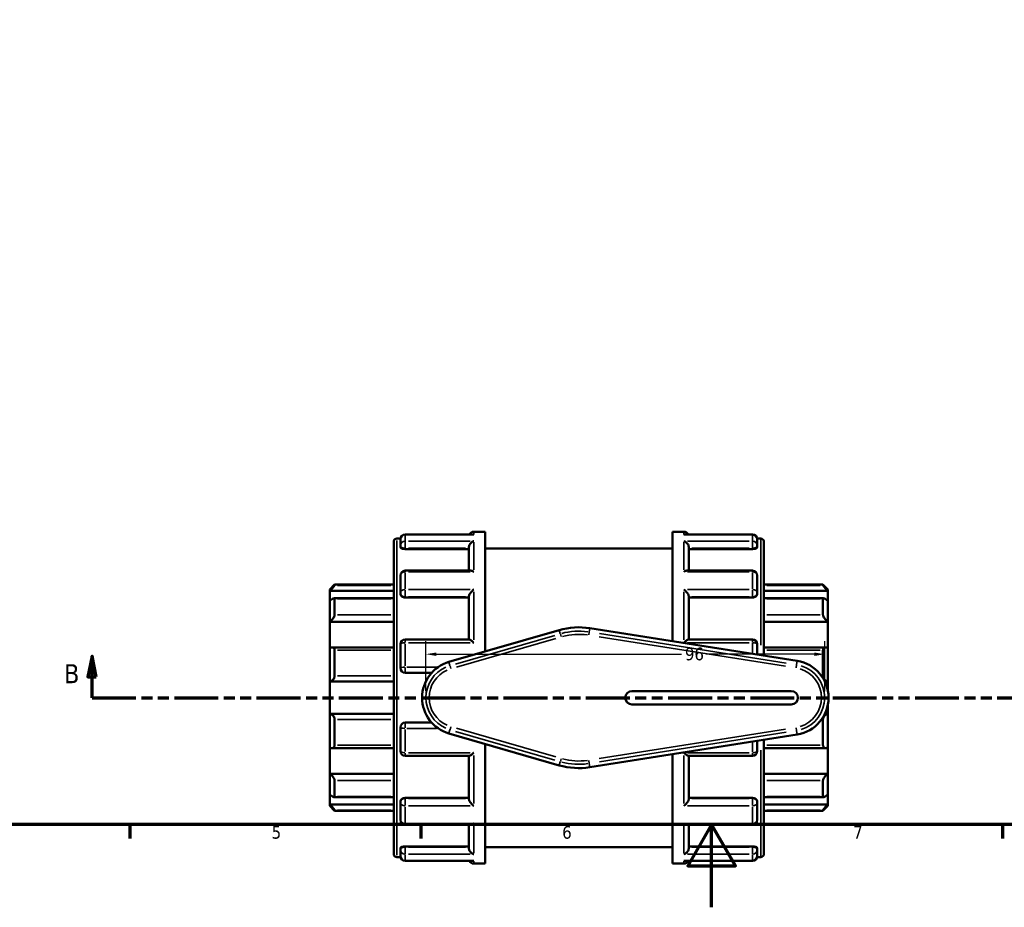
# Model space of a CAD drawing. Header units: millimetres. Extents: x 0 to 905, y -224 to 653.
# Tile 3 of 9: x 254 to 491, y 0 to 214. Entities that reach past the tile are written whole.
import ezdxf

# ---------------------------------------------------------------- set-up
doc = ezdxf.new("R2010")
doc.units = ezdxf.units.MM
doc.linetypes.add('DOUBLE_DASH_CHAIN', pattern=[1.2403, 0.6614, -0.0827, 0.1654, -0.0827, 0.1654, -0.0827])
for name, color, linetype, lineweight in [('Border (ANSI)', 7, 'Continuous', 70), ('Dimension (ANSI)', 7, 'Continuous', 25), ('Section Line (ANSI)', 7, 'DOUBLE_DASH_CHAIN', 70), ('Visible (ANSI)', 7, 'Continuous', 50), ('Visible Narrow (ANSI)', 7, 'Continuous', 35)]:
    doc.layers.add(name, color=color, linetype=linetype, lineweight=lineweight)
doc.styles.add('Label Text (ANSI)', font='tahoma.ttf')
doc.styles.add('Note Text (ANSI)', font='tahoma.ttf')
doc.dimstyles.new('Default - mm (ANSI)', dxfattribs={"dimtxt": 3.048, "dimasz": 2.5, "dimexe": 3.175, "dimexo": 1.6002, "dimgap": 0.8, "dimtad": 0, "dimtoh": 1, "dimrnd": 1e-08, "dimzin": 4, "dimdsep": 46, "dimtxsty": 'Note Text (ANSI)', "dimcen": 0.09, "dimdle": 10, "dimclrd": 256, "dimclre": 256, "dimclrt": 256, "dimadec": 1, "dimazin": 1, "dimtfac": 1, "dimtofl": 0, "dimtmove": 0, "dimatfit": 3, "dimfxl": 1, "dimtolj": 1, "dimtzin": 4, "dimlwd": -1, "dimlwe": -1, "dimarcsym": 0})

# ---------------------------------------------------------------- blocks, each defined once
blk = doc.blocks.new('Borders Default Border')
at = {"layer": 'Border (ANSI)'}
for p, q in [((280.33, 20), (280.33, 16.55)), ((350.42, 20), (350.42, 16.55)), ((490.58, 20), (490.58, 16.55))]:
    blk.add_line(p, q, dxfattribs=at)
at = {"layer": 'Border (ANSI)', "flags": 128}
for points in [[(20, 20), (20, 574), (821, 574), (821, 20), (20, 20)], [(420.5, 0), (420.5, 20), (414.73, 10), (426.27, 10), (420.5, 20)]]:
    blk.add_lwpolyline(points, dxfattribs=at)
at = {"layer": 'Border (ANSI)', "char_height": 3.05, "attachment_point": 7, "style": 'Note Text (ANSI)'}
for s, insert in [('5', (314.48, 16.49)), ('6', (384.49, 16.49)), ('7', (454.6, 16.55))]:
    blk.add_mtext(s, dxfattribs=dict(at, insert=insert))
blk = doc.blocks.new('2dTransSection0')
at = {"layer": 'Section Line (ANSI)', "linetype": 'Continuous'}
for p, q in [((271.22, 60.53), (270.22, 55.53)), ((271.22, 55.53), (271.22, 60.53)), ((272.22, 55.53), (271.22, 60.53)), ((270.22, 55.53), (272.22, 55.53)), ((271.22, 50.53), (271.22, 55.53)), ((271.22, 50.53), (281.45, 50.53))]:
    blk.add_line(p, q, dxfattribs=at)
at = {"layer": 'Section Line (ANSI)', "linetype": 'DOUBLE_DASH_CHAIN', "ltscale": 15.98654}
blk.add_line((271.22, 50.53), (618.52, 50.53), dxfattribs=at)
at = {"layer": 'Section Line (ANSI)', "linetype": 'Continuous', "flags": 128}
blk.add_lwpolyline([(272.22, 55.53), (271.22, 60.53), (270.22, 55.53), (272.22, 55.53)], dxfattribs=at)
at = {"layer": 'Section Line (ANSI)'}
blk.add_solid([(272.22, 55.53), (271.22, 60.53), (270.22, 55.53), (272.22, 55.53)], dxfattribs=at)
at = {"layer": 'Section Line (ANSI)', "insert": (264.47, 54.03), "char_height": 4.57, "attachment_point": 7, "style": 'Label Text (ANSI)'}
blk.add_mtext('B', dxfattribs=at)
blk = doc.blocks.new('*D11')
at = {"layer": 'Defpoints', "color": 0, "transparency": 16777216}
for p in [(447.73, 61.02), (351.66, 50.53), (447.73, 50.53)]:
    blk.add_point(p, dxfattribs=at)
at = {"layer": 'Dimension (ANSI)', "transparency": 16777216}
for p, q in [((351.66, 52.13), (351.66, 64.19)), ((447.73, 52.13), (447.73, 64.19)), ((354.16, 61.02), (413.26, 61.02)), ((445.23, 61.02), (419.16, 61.02))]:
    blk.add_line(p, q, dxfattribs=at)
for points in [[(354.16, 61.43), (354.16, 60.6), (351.66, 61.02)], [(445.23, 61.43), (445.23, 60.6), (447.73, 61.02)]]:
    blk.add_solid(points, dxfattribs=at)
at = {"layer": 'Dimension (ANSI)', "transparency": 16777216, "insert": (414.06, 62.6), "char_height": 3.048, "attachment_point": 1, "style": 'Note Text (ANSI)'}
blk.add_mtext('\\A1;96', dxfattribs=at)

msp = doc.modelspace()

# ---------------------------------------------------------------- linework, layer by layer
at = {"layer": 'Visible (ANSI)'}
for p, q in [((363.163, 90.529), (365.894, 90.529)), ((365.894, 61.659), (365.894, 90.529)), ((411.094, 64.134), (411.094, 90.529)), ((411.094, 90.529), (413.826, 90.529)), ((343.894, 12.908), (343.894, 88.15)), ((344.674, 88.929), (345.519, 88.929)), ((345.494, 87.164), (345.494, 88.693)), ((362.95, 89.861), (346.663, 89.861)), ((430.326, 89.861), (414.039, 89.861)), ((431.47, 88.929), (432.315, 88.929)), ((431.494, 88.693), (431.494, 87.164)), ((433.094, 88.15), (433.094, 60.654)), ((345.494, 87.164), (345.494, 86.784)), ((346.663, 86.376), (361.994, 86.376)), ((361.994, 81.164), (361.994, 86.76)), ((365.894, 86.529), (411.094, 86.529)), ((414.994, 81.164), (414.994, 86.76)), ((430.326, 86.376), (414.994, 86.376)), ((431.494, 86.784), (431.494, 87.164)), ((362.411, 81.164), (346.663, 81.164)), ((430.326, 81.164), (414.578, 81.164)), ((345.494, 75.819), (345.494, 79.996)), ((431.494, 79.996), (431.494, 75.819)), ((328.494, 76.627), (329.663, 77.795)), ((328.494, 76.275), (328.494, 76.627)), ((328.494, 76.275), (343.894, 76.275)), ((328.494, 73.868), (328.494, 76.275)), ((329.663, 77.795), (329.663, 77.601)), ((329.663, 77.795), (343.894, 77.795)), ((433.094, 77.795), (447.326, 77.795)), ((448.494, 76.275), (433.094, 76.275)), ((447.326, 77.601), (447.326, 77.795)), ((448.494, 76.627), (447.326, 77.795)), ((448.494, 76.627), (448.494, 76.275)), ((448.494, 76.275), (448.494, 73.868)), ((328.494, 68.848), (328.494, 73.868)), ((343.894, 74.49), (329.521, 74.49)), ((329.663, 74.342), (329.663, 70.519)), ((345.494, 75.819), (345.494, 75.599)), ((346.663, 74.689), (361.994, 74.689)), ((361.994, 64.571), (361.994, 74.921)), ((414.994, 64.571), (414.994, 74.921)), ((430.326, 74.689), (414.994, 74.689)), ((431.494, 75.599), (431.494, 75.819)), ((447.468, 74.49), (433.094, 74.49)), ((447.326, 70.519), (447.326, 74.342)), ((448.494, 73.868), (448.494, 68.848)), ((328.494, 68.848), (343.894, 68.848)), ((328.494, 62.546), (328.494, 68.848)), ((448.494, 68.848), (433.094, 68.848)), ((448.494, 68.848), (448.494, 62.546)), ((383.781, 66.831), (357.203, 59.145)), ((441.096, 59.388), (391.146, 67.29)), ((362.066, 64.571), (346.663, 64.571)), ((430.326, 64.571), (414.923, 64.571)), ((328.494, 54.424), (328.494, 62.546)), ((343.894, 62.665), (329.007, 62.665)), ((329.663, 61.988), (329.663, 55.801)), ((345.494, 57.697), (345.494, 63.403)), ((431.494, 63.403), (431.494, 60.907)), ((447.982, 62.665), (433.094, 62.665)), ((447.326, 55.801), (447.326, 61.988)), ((448.494, 62.546), (448.494, 54.424)), ((346.663, 56.529), (353.027, 56.529)), ((328.494, 54.424), (343.894, 54.424)), ((328.494, 46.634), (328.494, 54.424)), ((448.494, 54.424), (447.774, 54.424)), ((448.494, 54.424), (448.494, 52.265)), ((439.694, 52.129), (401.294, 52.129)), ((401.294, 48.929), (439.694, 48.929)), ((448.494, 48.793), (448.494, 46.634)), ((328.494, 38.512), (328.494, 46.634)), ((328.494, 46.634), (343.894, 46.634)), ((329.663, 45.256), (329.663, 39.07)), ((447.326, 39.07), (447.326, 45.256)), ((448.494, 46.634), (447.774, 46.634)), ((448.494, 46.634), (448.494, 38.512)), ((345.494, 37.655), (345.494, 43.36)), ((353.027, 44.529), (346.663, 44.529)), ((357.203, 41.912), (383.781, 34.227)), ((391.146, 33.768), (441.096, 41.669)), ((433.094, 40.404), (433.094, 12.908)), ((328.494, 32.209), (328.494, 38.512)), ((329.007, 38.393), (343.894, 38.393)), ((365.894, 10.529), (365.894, 39.399)), ((431.494, 40.151), (431.494, 37.655)), ((433.094, 38.393), (447.982, 38.393)), ((448.494, 38.512), (448.494, 32.209)), ((346.663, 36.486), (362.066, 36.486)), ((361.994, 26.137), (361.994, 36.486)), ((411.094, 10.529), (411.094, 36.923)), ((414.923, 36.486), (430.326, 36.486)), ((414.994, 26.137), (414.994, 36.486)), ((328.494, 32.209), (343.894, 32.209)), ((328.494, 27.19), (328.494, 32.209)), ((448.494, 32.209), (433.094, 32.209)), ((448.494, 32.209), (448.494, 27.19)), ((329.663, 30.539), (329.663, 26.716)), ((447.326, 26.716), (447.326, 30.539)), ((328.494, 24.783), (328.494, 27.19)), ((329.521, 26.568), (343.894, 26.568)), ((346.663, 26.368), (361.994, 26.368)), ((430.326, 26.368), (414.994, 26.368)), ((433.094, 26.568), (447.468, 26.568)), ((448.494, 27.19), (448.494, 24.783)), ((328.494, 24.783), (343.894, 24.783)), ((328.494, 24.431), (328.494, 24.783)), ((328.494, 24.431), (329.663, 23.262)), ((345.494, 25.458), (345.494, 25.239)), ((345.494, 21.062), (345.494, 25.239)), ((431.494, 25.239), (431.494, 25.458)), ((431.494, 25.239), (431.494, 21.062)), ((448.494, 24.783), (433.094, 24.783)), ((448.494, 24.431), (447.326, 23.262)), ((448.494, 24.783), (448.494, 24.431)), ((329.663, 23.457), (329.663, 23.262)), ((329.663, 23.262), (343.894, 23.262)), ((433.094, 23.262), (447.326, 23.262)), ((447.326, 23.262), (447.326, 23.457)), ((346.663, 19.893), (362.411, 19.893)), ((361.994, 14.297), (361.994, 19.893)), ((414.578, 19.893), (430.326, 19.893)), ((414.994, 14.297), (414.994, 19.893)), ((345.494, 14.274), (345.494, 13.893)), ((346.663, 14.682), (361.994, 14.682)), ((365.894, 14.529), (411.094, 14.529)), ((430.326, 14.682), (414.994, 14.682)), ((431.494, 13.893), (431.494, 14.274)), ((344.674, 12.129), (345.519, 12.129)), ((345.494, 12.365), (345.494, 13.893)), ((431.47, 12.129), (432.315, 12.129)), ((431.494, 13.893), (431.494, 12.365)), ((346.663, 11.196), (362.95, 11.196)), ((363.163, 10.529), (365.894, 10.529)), ((411.094, 10.529), (413.826, 10.529)), ((414.039, 11.196), (430.326, 11.196))]:
    msp.add_line(p, q, dxfattribs=at)
for centre, radius, start, end in [((363.163, 89.36), 1.169, 90, 154.60519), ((413.826, 89.36), 1.169, 25.39481, 90), ((344.674, 88.15), 0.779, 90, 180), ((346.663, 88.693), 1.169, 90, 180), ((430.326, 88.693), 1.169, 0, 90), ((432.315, 88.15), 0.779, 0, 90), ((346.663, 79.996), 1.169, 90, 180), ((430.326, 79.996), 1.169, 0, 90), ((388.494, 50.529), 16.97, 81.0107, 106.12762), ((346.663, 63.403), 1.169, 90, 180), ((430.326, 63.403), 1.169, 0, 90), ((439.694, 50.529), 8.97, 278.9893, 81.0107), ((346.663, 57.697), 1.169, 180, 270), ((359.694, 50.529), 8.97, 106.12762, 253.87238), ((401.294, 50.529), 1.6, 90, 270), ((439.694, 50.529), 1.6, 270, 90), ((346.663, 43.36), 1.169, 90, 180), ((346.663, 37.655), 1.169, 180, 270), ((430.326, 37.655), 1.169, 270, 0), ((388.494, 50.529), 16.97, 253.87238, 278.9893), ((346.663, 21.062), 1.169, 180, 270), ((430.326, 21.062), 1.169, 270, 0), ((344.674, 12.908), 0.779, 180, 270), ((346.663, 12.365), 1.169, 180, 270), ((430.326, 12.365), 1.169, 270, 0), ((432.315, 12.908), 0.779, 270, 0), ((363.163, 11.697), 1.169, 205.39481, 270), ((413.826, 11.697), 1.169, 270, 334.60519)]:
    msp.add_arc(centre, radius, start, end, dxfattribs=at)
for points, knots in [([(361.994, 86.76), (361.994, 86.863), (362.01, 86.969), (362.071, 87.195), (362.121, 87.312), (362.259, 87.564), (362.357, 87.693), (362.565, 87.914), (362.677, 88.007), (362.911, 88.162), (363.035, 88.223), (363.16, 88.265), (363.161, 88.266), (363.163, 88.267)], [0, 0, 0, 0, 0.03285738, 0.03285738, 0.07055546, 0.07055546, 0.12076848, 0.12076848, 0.17051357, 0.17051357, 0.22275355, 0.22275355, 0.22343548, 0.22343548, 0.22343548, 0.22343548]), ([(363.163, 89.841), (363.161, 89.842), (363.16, 89.842), (363.089, 89.855), (363.019, 89.861), (362.95, 89.861)], [-0.000688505, -0.000688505, -0.000688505, -0.000688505, 0, 0, 0.029634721, 0.029634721, 0.029634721, 0.029634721]), ([(414.039, 89.861), (413.97, 89.861), (413.9, 89.855), (413.829, 89.842), (413.828, 89.842), (413.826, 89.841)], [0.193403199, 0.193403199, 0.193403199, 0.193403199, 0.222753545, 0.222753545, 0.223435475, 0.223435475, 0.223435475, 0.223435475]), ([(413.826, 88.267), (413.828, 88.266), (413.829, 88.265), (413.952, 88.224), (414.074, 88.164), (414.305, 88.012), (414.415, 87.922), (414.624, 87.704), (414.722, 87.575), (414.864, 87.322), (414.914, 87.205), (414.977, 86.978), (414.994, 86.872), (414.994, 86.766), (414.994, 86.763), (414.994, 86.76)], [-0.0006885, -0.0006885, -0.0006885, -0.0006885, 0, 0, 0.05187443, 0.05187443, 0.10134643, 0.10134643, 0.15249837, 0.15249837, 0.19079271, 0.19079271, 0.22400256, 0.22400256, 0.22489021, 0.22489021, 0.22489021, 0.22489021]), ([(346.663, 86.376), (346.516, 86.376), (346.36, 86.386), (346.073, 86.429), (345.942, 86.461), (345.734, 86.535), (345.644, 86.581), (345.524, 86.681), (345.494, 86.735), (345.494, 86.784)], [0, 0, 0, 0, 0.04397035, 0.04397035, 0.08794069, 0.08794069, 0.13268953, 0.13268953, 0.17743837, 0.17743837, 0.17743837, 0.17743837]), ([(431.494, 86.784), (431.494, 86.735), (431.465, 86.681), (431.345, 86.581), (431.255, 86.535), (431.047, 86.461), (430.916, 86.429), (430.629, 86.386), (430.473, 86.376), (430.326, 86.376)], [0.17789213, 0.17789213, 0.17789213, 0.17789213, 0.22264097, 0.22264097, 0.26738981, 0.26738981, 0.31136015, 0.31136015, 0.3553305, 0.3553305, 0.3553305, 0.3553305]), ([(363.163, 80.882), (363.161, 80.883), (363.16, 80.884), (363.037, 80.965), (362.915, 81.031), (362.684, 81.123), (362.574, 81.153), (362.451, 81.163), (362.43, 81.164), (362.411, 81.164)], [-0.0006885, -0.0006885, -0.0006885, -0.0006885, 0, 0, 0.05187443, 0.05187443, 0.10134643, 0.10134643, 0.11125537, 0.11125537, 0.11125537, 0.11125537]), ([(414.578, 81.164), (414.562, 81.164), (414.545, 81.163), (414.424, 81.155), (414.312, 81.126), (414.078, 81.033), (413.954, 80.967), (413.829, 80.884), (413.828, 80.883), (413.826, 80.882)], [0.11256186, 0.11256186, 0.11256186, 0.11256186, 0.12076848, 0.12076848, 0.17051357, 0.17051357, 0.22275355, 0.22275355, 0.22343548, 0.22343548, 0.22343548, 0.22343548]), ([(329.663, 77.601), (329.663, 77.591), (329.654, 77.572), (329.621, 77.518), (329.596, 77.482), (329.501, 77.358), (329.41, 77.25), (329.2, 77.009), (329.06, 76.857), (328.774, 76.556), (328.63, 76.409), (328.494, 76.275)], [0.22034929, 0.22034929, 0.22034929, 0.22034929, 0.24520012, 0.24520012, 0.27005095, 0.27005095, 0.31975261, 0.31975261, 0.38022559, 0.38022559, 0.43701539, 0.43701539, 0.43701539, 0.43701539]), ([(361.994, 74.921), (361.994, 74.991), (362.01, 75.071), (362.071, 75.259), (362.121, 75.365), (362.259, 75.612), (362.357, 75.752), (362.565, 76.015), (362.677, 76.139), (362.911, 76.372), (363.035, 76.481), (363.16, 76.578), (363.161, 76.579), (363.163, 76.58)], [0, 0, 0, 0, 0.03285738, 0.03285738, 0.07055546, 0.07055546, 0.12076848, 0.12076848, 0.17051357, 0.17051357, 0.22275355, 0.22275355, 0.22343548, 0.22343548, 0.22343548, 0.22343548]), ([(413.826, 76.58), (413.828, 76.579), (413.829, 76.578), (413.952, 76.482), (414.074, 76.376), (414.305, 76.147), (414.415, 76.025), (414.624, 75.764), (414.722, 75.623), (414.864, 75.374), (414.914, 75.267), (414.977, 75.078), (414.994, 74.997), (414.994, 74.925), (414.994, 74.923), (414.994, 74.921)], [-0.0006885, -0.0006885, -0.0006885, -0.0006885, 0, 0, 0.05187443, 0.05187443, 0.10134643, 0.10134643, 0.15249837, 0.15249837, 0.19079271, 0.19079271, 0.22400256, 0.22400256, 0.22489021, 0.22489021, 0.22489021, 0.22489021]), ([(448.494, 76.275), (448.359, 76.409), (448.215, 76.556), (447.929, 76.857), (447.789, 77.009), (447.579, 77.25), (447.488, 77.358), (447.393, 77.482), (447.368, 77.518), (447.334, 77.572), (447.326, 77.591), (447.326, 77.601)], [0.42016909, 0.42016909, 0.42016909, 0.42016909, 0.47695888, 0.47695888, 0.53743187, 0.53743187, 0.58713353, 0.58713353, 0.61198436, 0.61198436, 0.63683519, 0.63683519, 0.63683519, 0.63683519]), ([(328.494, 73.868), (328.63, 73.987), (328.774, 74.104), (329.06, 74.307), (329.2, 74.389), (329.41, 74.478), (329.501, 74.499), (329.596, 74.479), (329.621, 74.463), (329.654, 74.415), (329.663, 74.382), (329.663, 74.342)], [0.42016909, 0.42016909, 0.42016909, 0.42016909, 0.47695888, 0.47695888, 0.53743187, 0.53743187, 0.58713353, 0.58713353, 0.61198436, 0.61198436, 0.63683519, 0.63683519, 0.63683519, 0.63683519]), ([(346.663, 74.689), (346.516, 74.689), (346.36, 74.712), (346.073, 74.805), (345.942, 74.875), (345.734, 75.037), (345.644, 75.141), (345.524, 75.365), (345.494, 75.486), (345.494, 75.599)], [0, 0, 0, 0, 0.04397035, 0.04397035, 0.08794069, 0.08794069, 0.13268953, 0.13268953, 0.17743837, 0.17743837, 0.17743837, 0.17743837]), ([(431.494, 75.599), (431.494, 75.486), (431.465, 75.365), (431.345, 75.141), (431.255, 75.037), (431.047, 74.875), (430.916, 74.805), (430.629, 74.712), (430.473, 74.689), (430.326, 74.689)], [0.17789213, 0.17789213, 0.17789213, 0.17789213, 0.22264097, 0.22264097, 0.26738981, 0.26738981, 0.31136015, 0.31136015, 0.3553305, 0.3553305, 0.3553305, 0.3553305]), ([(447.326, 74.342), (447.326, 74.382), (447.334, 74.415), (447.368, 74.463), (447.393, 74.479), (447.488, 74.499), (447.579, 74.478), (447.789, 74.389), (447.929, 74.307), (448.215, 74.104), (448.359, 73.987), (448.494, 73.868)], [0.22034929, 0.22034929, 0.22034929, 0.22034929, 0.24520012, 0.24520012, 0.27005095, 0.27005095, 0.31975261, 0.31975261, 0.38022559, 0.38022559, 0.43701539, 0.43701539, 0.43701539, 0.43701539]), ([(329.663, 70.519), (329.663, 70.462), (329.654, 70.399), (329.621, 70.263), (329.596, 70.191), (329.501, 69.969), (329.41, 69.815), (329.2, 69.514), (329.06, 69.35), (328.774, 69.067), (328.63, 68.945), (328.494, 68.848)], [0.22034929, 0.22034929, 0.22034929, 0.22034929, 0.24520012, 0.24520012, 0.27005095, 0.27005095, 0.31975261, 0.31975261, 0.38022559, 0.38022559, 0.43701539, 0.43701539, 0.43701539, 0.43701539]), ([(448.494, 68.848), (448.359, 68.945), (448.215, 69.067), (447.929, 69.35), (447.789, 69.514), (447.579, 69.815), (447.488, 69.969), (447.393, 70.191), (447.368, 70.263), (447.334, 70.399), (447.326, 70.462), (447.326, 70.519)], [0.42016909, 0.42016909, 0.42016909, 0.42016909, 0.47695888, 0.47695888, 0.53743187, 0.53743187, 0.58713353, 0.58713353, 0.61198436, 0.61198436, 0.63683519, 0.63683519, 0.63683519, 0.63683519]), ([(363.163, 63.79), (363.161, 63.792), (363.16, 63.793), (363.037, 63.911), (362.915, 64.021), (362.684, 64.215), (362.574, 64.302), (362.365, 64.447), (362.267, 64.507), (362.139, 64.56), (362.098, 64.571), (362.066, 64.571)], [-0.0006885, -0.0006885, -0.0006885, -0.0006885, 0, 0, 0.05187443, 0.05187443, 0.10134643, 0.10134643, 0.15249837, 0.15249837, 0.18220341, 0.18220341, 0.18220341, 0.18220341]), ([(414.923, 64.571), (414.892, 64.571), (414.854, 64.561), (414.73, 64.51), (414.632, 64.453), (414.424, 64.309), (414.312, 64.221), (414.078, 64.025), (413.954, 63.913), (413.829, 63.793), (413.828, 63.792), (413.826, 63.79)], [0.04228706, 0.04228706, 0.04228706, 0.04228706, 0.07055546, 0.07055546, 0.12076848, 0.12076848, 0.17051357, 0.17051357, 0.22275355, 0.22275355, 0.22343548, 0.22343548, 0.22343548, 0.22343548]), ([(328.494, 62.546), (328.63, 62.605), (328.774, 62.647), (329.06, 62.675), (329.2, 62.656), (329.41, 62.558), (329.501, 62.485), (329.596, 62.327), (329.621, 62.267), (329.654, 62.135), (329.663, 62.063), (329.663, 61.988)], [0.42016909, 0.42016909, 0.42016909, 0.42016909, 0.47695888, 0.47695888, 0.53743187, 0.53743187, 0.58713353, 0.58713353, 0.61198436, 0.61198436, 0.63683519, 0.63683519, 0.63683519, 0.63683519]), ([(447.326, 61.988), (447.326, 62.063), (447.334, 62.135), (447.368, 62.267), (447.393, 62.327), (447.488, 62.485), (447.579, 62.558), (447.789, 62.656), (447.929, 62.675), (448.215, 62.647), (448.359, 62.605), (448.494, 62.546)], [0.22034929, 0.22034929, 0.22034929, 0.22034929, 0.24520012, 0.24520012, 0.27005095, 0.27005095, 0.31975261, 0.31975261, 0.38022559, 0.38022559, 0.43701539, 0.43701539, 0.43701539, 0.43701539]), ([(329.663, 55.801), (329.663, 55.72), (329.654, 55.636), (329.621, 55.471), (329.596, 55.389), (329.501, 55.155), (329.41, 55.014), (329.2, 54.768), (329.06, 54.655), (328.774, 54.496), (328.63, 54.447), (328.494, 54.424)], [0.22034929, 0.22034929, 0.22034929, 0.22034929, 0.24520012, 0.24520012, 0.27005095, 0.27005095, 0.31975261, 0.31975261, 0.38022559, 0.38022559, 0.43701539, 0.43701539, 0.43701539, 0.43701539]), ([(448.494, 54.424), (448.359, 54.447), (448.215, 54.496), (447.929, 54.655), (447.789, 54.768), (447.579, 55.014), (447.488, 55.155), (447.393, 55.389), (447.368, 55.471), (447.334, 55.636), (447.326, 55.72), (447.326, 55.801)], [0.42016909, 0.42016909, 0.42016909, 0.42016909, 0.47695888, 0.47695888, 0.53743187, 0.53743187, 0.58713353, 0.58713353, 0.61198436, 0.61198436, 0.63683519, 0.63683519, 0.63683519, 0.63683519]), ([(328.494, 46.634), (328.63, 46.61), (328.774, 46.561), (329.06, 46.403), (329.2, 46.29), (329.41, 46.044), (329.501, 45.903), (329.596, 45.669), (329.621, 45.587), (329.654, 45.421), (329.663, 45.338), (329.663, 45.256)], [0.42016909, 0.42016909, 0.42016909, 0.42016909, 0.47695888, 0.47695888, 0.53743187, 0.53743187, 0.58713353, 0.58713353, 0.61198436, 0.61198436, 0.63683519, 0.63683519, 0.63683519, 0.63683519]), ([(447.326, 45.256), (447.326, 45.338), (447.334, 45.421), (447.368, 45.587), (447.393, 45.669), (447.488, 45.903), (447.579, 46.044), (447.789, 46.29), (447.929, 46.403), (448.215, 46.561), (448.359, 46.61), (448.494, 46.634)], [0.22034929, 0.22034929, 0.22034929, 0.22034929, 0.24520012, 0.24520012, 0.27005095, 0.27005095, 0.31975261, 0.31975261, 0.38022559, 0.38022559, 0.43701539, 0.43701539, 0.43701539, 0.43701539]), ([(329.663, 39.07), (329.663, 38.995), (329.654, 38.923), (329.621, 38.791), (329.596, 38.731), (329.501, 38.573), (329.41, 38.499), (329.2, 38.402), (329.06, 38.383), (328.774, 38.41), (328.63, 38.452), (328.494, 38.512)], [0.22034929, 0.22034929, 0.22034929, 0.22034929, 0.24520012, 0.24520012, 0.27005095, 0.27005095, 0.31975261, 0.31975261, 0.38022559, 0.38022559, 0.43701539, 0.43701539, 0.43701539, 0.43701539]), ([(448.494, 38.512), (448.359, 38.452), (448.215, 38.41), (447.929, 38.383), (447.789, 38.402), (447.579, 38.499), (447.488, 38.573), (447.393, 38.731), (447.368, 38.791), (447.334, 38.923), (447.326, 38.995), (447.326, 39.07)], [0.42016909, 0.42016909, 0.42016909, 0.42016909, 0.47695888, 0.47695888, 0.53743187, 0.53743187, 0.58713353, 0.58713353, 0.61198436, 0.61198436, 0.63683519, 0.63683519, 0.63683519, 0.63683519]), ([(362.066, 36.486), (362.097, 36.486), (362.135, 36.497), (362.259, 36.547), (362.357, 36.605), (362.565, 36.749), (362.677, 36.836), (362.911, 37.033), (363.035, 37.145), (363.16, 37.264), (363.161, 37.266), (363.163, 37.268)], [0.04228706, 0.04228706, 0.04228706, 0.04228706, 0.07055546, 0.07055546, 0.12076848, 0.12076848, 0.17051357, 0.17051357, 0.22275355, 0.22275355, 0.22343548, 0.22343548, 0.22343548, 0.22343548]), ([(413.826, 37.268), (413.828, 37.266), (413.829, 37.264), (413.952, 37.147), (414.074, 37.037), (414.305, 36.842), (414.415, 36.756), (414.624, 36.61), (414.722, 36.551), (414.85, 36.497), (414.891, 36.486), (414.923, 36.486)], [-0.0006885, -0.0006885, -0.0006885, -0.0006885, 0, 0, 0.05187443, 0.05187443, 0.10134643, 0.10134643, 0.15249837, 0.15249837, 0.18220341, 0.18220341, 0.18220341, 0.18220341]), ([(328.494, 32.209), (328.63, 32.112), (328.774, 31.991), (329.06, 31.707), (329.2, 31.543), (329.41, 31.242), (329.501, 31.088), (329.596, 30.867), (329.621, 30.794), (329.654, 30.659), (329.663, 30.595), (329.663, 30.539)], [0.42016909, 0.42016909, 0.42016909, 0.42016909, 0.47695888, 0.47695888, 0.53743187, 0.53743187, 0.58713353, 0.58713353, 0.61198436, 0.61198436, 0.63683519, 0.63683519, 0.63683519, 0.63683519]), ([(447.326, 30.539), (447.326, 30.595), (447.334, 30.659), (447.368, 30.794), (447.393, 30.867), (447.488, 31.088), (447.579, 31.242), (447.789, 31.543), (447.929, 31.707), (448.215, 31.991), (448.359, 32.112), (448.494, 32.209)], [0.22034929, 0.22034929, 0.22034929, 0.22034929, 0.24520012, 0.24520012, 0.27005095, 0.27005095, 0.31975261, 0.31975261, 0.38022559, 0.38022559, 0.43701539, 0.43701539, 0.43701539, 0.43701539]), ([(329.663, 26.716), (329.663, 26.675), (329.654, 26.642), (329.621, 26.594), (329.596, 26.579), (329.501, 26.558), (329.41, 26.579), (329.2, 26.668), (329.06, 26.751), (328.774, 26.953), (328.63, 27.07), (328.494, 27.19)], [0.22034929, 0.22034929, 0.22034929, 0.22034929, 0.24520012, 0.24520012, 0.27005095, 0.27005095, 0.31975261, 0.31975261, 0.38022559, 0.38022559, 0.43701539, 0.43701539, 0.43701539, 0.43701539]), ([(345.494, 25.458), (345.494, 25.571), (345.524, 25.692), (345.644, 25.917), (345.734, 26.02), (345.942, 26.182), (346.073, 26.252), (346.36, 26.345), (346.516, 26.368), (346.663, 26.368)], [-0.17743837, -0.17743837, -0.17743837, -0.17743837, -0.13268953, -0.13268953, -0.08794069, -0.08794069, -0.04397035, -0.04397035, 0, 0, 0, 0]), ([(363.163, 24.478), (363.161, 24.479), (363.16, 24.48), (363.037, 24.575), (362.915, 24.682), (362.684, 24.91), (362.574, 25.032), (362.365, 25.293), (362.267, 25.435), (362.125, 25.684), (362.075, 25.791), (362.012, 25.979), (361.995, 26.06), (361.995, 26.133), (361.994, 26.135), (361.994, 26.137)], [-0.0006885, -0.0006885, -0.0006885, -0.0006885, 0, 0, 0.05187443, 0.05187443, 0.10134643, 0.10134643, 0.15249837, 0.15249837, 0.19079271, 0.19079271, 0.22400256, 0.22400256, 0.22489021, 0.22489021, 0.22489021, 0.22489021]), ([(414.994, 26.137), (414.994, 26.067), (414.979, 25.986), (414.918, 25.799), (414.868, 25.693), (414.73, 25.446), (414.632, 25.305), (414.424, 25.042), (414.312, 24.918), (414.078, 24.686), (413.954, 24.577), (413.829, 24.48), (413.828, 24.479), (413.826, 24.478)], [0, 0, 0, 0, 0.03285738, 0.03285738, 0.07055546, 0.07055546, 0.12076848, 0.12076848, 0.17051357, 0.17051357, 0.22275355, 0.22275355, 0.22343548, 0.22343548, 0.22343548, 0.22343548]), ([(430.326, 26.368), (430.473, 26.368), (430.629, 26.345), (430.916, 26.252), (431.047, 26.182), (431.255, 26.02), (431.345, 25.917), (431.465, 25.692), (431.494, 25.571), (431.494, 25.458)], [0.3553305, 0.3553305, 0.3553305, 0.3553305, 0.39930084, 0.39930084, 0.44327119, 0.44327119, 0.48802003, 0.48802003, 0.53276887, 0.53276887, 0.53276887, 0.53276887]), ([(448.494, 27.19), (448.359, 27.07), (448.215, 26.953), (447.929, 26.751), (447.789, 26.668), (447.579, 26.579), (447.488, 26.558), (447.393, 26.579), (447.368, 26.594), (447.334, 26.642), (447.326, 26.675), (447.326, 26.716)], [0.42016909, 0.42016909, 0.42016909, 0.42016909, 0.47695888, 0.47695888, 0.53743187, 0.53743187, 0.58713353, 0.58713353, 0.61198436, 0.61198436, 0.63683519, 0.63683519, 0.63683519, 0.63683519]), ([(328.494, 24.783), (328.63, 24.649), (328.774, 24.501), (329.06, 24.201), (329.2, 24.048), (329.41, 23.808), (329.501, 23.699), (329.596, 23.575), (329.621, 23.54), (329.654, 23.486), (329.663, 23.467), (329.663, 23.457)], [0.42016909, 0.42016909, 0.42016909, 0.42016909, 0.47695888, 0.47695888, 0.53743187, 0.53743187, 0.58713353, 0.58713353, 0.61198436, 0.61198436, 0.63683519, 0.63683519, 0.63683519, 0.63683519]), ([(447.326, 23.457), (447.326, 23.467), (447.334, 23.486), (447.368, 23.54), (447.393, 23.575), (447.488, 23.699), (447.579, 23.808), (447.789, 24.048), (447.929, 24.201), (448.215, 24.501), (448.359, 24.649), (448.494, 24.783)], [0.22034929, 0.22034929, 0.22034929, 0.22034929, 0.24520012, 0.24520012, 0.27005095, 0.27005095, 0.31975261, 0.31975261, 0.38022559, 0.38022559, 0.43701539, 0.43701539, 0.43701539, 0.43701539]), ([(362.411, 19.893), (362.427, 19.893), (362.444, 19.894), (362.565, 19.903), (362.677, 19.932), (362.911, 20.025), (363.035, 20.091), (363.16, 20.173), (363.161, 20.174), (363.163, 20.175)], [0.11256186, 0.11256186, 0.11256186, 0.11256186, 0.12076848, 0.12076848, 0.17051357, 0.17051357, 0.22275355, 0.22275355, 0.22343548, 0.22343548, 0.22343548, 0.22343548]), ([(413.826, 20.175), (413.828, 20.174), (413.829, 20.173), (413.952, 20.092), (414.074, 20.027), (414.305, 19.934), (414.415, 19.905), (414.538, 19.894), (414.559, 19.893), (414.578, 19.893)], [-0.0006885, -0.0006885, -0.0006885, -0.0006885, 0, 0, 0.05187443, 0.05187443, 0.10134643, 0.10134643, 0.11125537, 0.11125537, 0.11125537, 0.11125537]), ([(345.494, 14.274), (345.494, 14.323), (345.524, 14.376), (345.644, 14.476), (345.734, 14.523), (345.942, 14.596), (346.073, 14.628), (346.36, 14.671), (346.516, 14.682), (346.663, 14.682)], [-0.17743837, -0.17743837, -0.17743837, -0.17743837, -0.13268953, -0.13268953, -0.08794069, -0.08794069, -0.04397035, -0.04397035, 0, 0, 0, 0]), ([(363.163, 12.791), (363.161, 12.792), (363.16, 12.792), (363.037, 12.834), (362.915, 12.894), (362.684, 13.045), (362.574, 13.136), (362.365, 13.353), (362.267, 13.483), (362.125, 13.736), (362.075, 13.853), (362.012, 14.08), (361.995, 14.186), (361.995, 14.292), (361.994, 14.295), (361.994, 14.297)], [-0.0006885, -0.0006885, -0.0006885, -0.0006885, 0, 0, 0.05187443, 0.05187443, 0.10134643, 0.10134643, 0.15249837, 0.15249837, 0.19079271, 0.19079271, 0.22400256, 0.22400256, 0.22489021, 0.22489021, 0.22489021, 0.22489021]), ([(414.994, 14.297), (414.994, 14.195), (414.979, 14.089), (414.918, 13.862), (414.868, 13.746), (414.73, 13.493), (414.632, 13.364), (414.424, 13.144), (414.312, 13.051), (414.078, 12.896), (413.954, 12.835), (413.829, 12.792), (413.828, 12.792), (413.826, 12.791)], [0, 0, 0, 0, 0.03285738, 0.03285738, 0.07055546, 0.07055546, 0.12076848, 0.12076848, 0.17051357, 0.17051357, 0.22275355, 0.22275355, 0.22343548, 0.22343548, 0.22343548, 0.22343548]), ([(430.326, 14.682), (430.473, 14.682), (430.629, 14.671), (430.916, 14.628), (431.047, 14.596), (431.255, 14.523), (431.345, 14.476), (431.465, 14.376), (431.494, 14.323), (431.494, 14.274)], [0.3553305, 0.3553305, 0.3553305, 0.3553305, 0.39930084, 0.39930084, 0.44327119, 0.44327119, 0.48802003, 0.48802003, 0.53276887, 0.53276887, 0.53276887, 0.53276887]), ([(362.95, 11.196), (363.019, 11.196), (363.089, 11.203), (363.16, 11.216), (363.161, 11.216), (363.163, 11.216)], [0.193403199, 0.193403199, 0.193403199, 0.193403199, 0.222753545, 0.222753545, 0.223435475, 0.223435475, 0.223435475, 0.223435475]), ([(413.826, 11.216), (413.828, 11.216), (413.829, 11.216), (413.9, 11.203), (413.97, 11.196), (414.039, 11.196)], [-0.000688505, -0.000688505, -0.000688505, -0.000688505, 0, 0, 0.029634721, 0.029634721, 0.029634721, 0.029634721])]:
    msp.add_open_spline(points, degree=3, knots=knots, dxfattribs=at)
at = {"layer": 'Visible Narrow (ANSI)'}
for p, q in [((363.163, 90.527), (363.163, 89.908)), ((413.826, 89.908), (413.826, 90.527)), ((344.674, 88.456), (344.674, 12.602)), ((346.663, 89.843), (346.663, 89.861)), ((346.663, 89.784), (346.663, 88.366)), ((346.663, 86.671), (346.663, 88.228)), ((347.488, 89.841), (362.338, 89.841)), ((362.338, 88.267), (347.488, 88.267)), ((363.163, 88.014), (363.163, 81.361)), ((413.826, 81.361), (413.826, 88.014)), ((414.651, 89.841), (429.501, 89.841)), ((429.501, 88.267), (414.651, 88.267)), ((430.326, 89.861), (430.326, 89.843)), ((430.326, 88.366), (430.326, 89.784)), ((430.326, 88.228), (430.326, 86.671)), ((432.315, 63.16), (432.315, 88.848)), ((346.663, 86.386), (346.663, 86.57)), ((347.43, 86.58), (361.228, 86.58)), ((415.761, 86.58), (429.559, 86.58)), ((430.326, 86.57), (430.326, 86.386)), ((346.663, 80.909), (346.663, 81.163)), ((346.663, 80.683), (346.663, 76.81)), ((347.488, 80.882), (362.338, 80.882)), ((414.651, 80.882), (429.501, 80.882)), ((430.326, 81.163), (430.326, 80.909)), ((430.326, 76.81), (430.326, 80.683)), ((343.183, 77.601), (330.375, 77.601)), ((346.663, 74.862), (346.663, 76.499)), ((362.338, 76.58), (347.488, 76.58)), ((363.163, 76.012), (363.163, 64.488)), ((413.826, 64.488), (413.826, 76.012)), ((429.501, 76.58), (414.651, 76.58)), ((430.326, 76.499), (430.326, 74.862)), ((446.614, 77.601), (433.806, 77.601)), ((330.375, 74.342), (343.183, 74.342)), ((346.663, 74.695), (346.663, 74.801)), ((347.43, 74.807), (361.228, 74.807)), ((415.761, 74.807), (429.559, 74.807)), ((430.326, 74.801), (430.326, 74.695)), ((433.806, 74.342), (446.614, 74.342)), ((343.183, 70.519), (330.375, 70.519)), ((446.614, 70.519), (433.806, 70.519)), ((384.026, 65.981), (383.794, 66.786)), ((391.008, 66.416), (391.139, 67.244)), ((346.663, 63.857), (346.663, 64.569)), ((382.71, 65.552), (358.79, 58.635)), ((359.007, 57.888), (382.927, 64.805)), ((384.239, 65.246), (384.041, 65.931)), ((390.888, 65.66), (391, 66.365)), ((393.376, 65.207), (438.331, 58.095)), ((438.453, 58.864), (393.498, 65.975)), ((430.326, 64.569), (430.326, 63.857)), ((330.375, 61.988), (343.183, 61.988)), ((346.663, 63.502), (346.663, 58.212)), ((347.488, 63.79), (362.338, 63.79)), ((414.651, 63.79), (429.501, 63.79)), ((430.326, 61.228), (430.326, 63.657)), ((433.806, 61.988), (446.614, 61.988)), ((440.958, 58.515), (441.089, 59.342)), ((346.663, 56.533), (346.663, 57.812)), ((354.206, 57.913), (347.06, 57.913)), ((357.449, 58.296), (357.216, 59.101)), ((357.661, 57.561), (357.463, 58.246)), ((440.838, 57.759), (440.95, 58.463)), ((343.183, 55.801), (330.375, 55.801)), ((447.307, 55.801), (446.97, 55.801)), ((330.375, 45.256), (343.183, 45.256)), ((446.97, 45.256), (447.307, 45.256)), ((346.663, 43.246), (346.663, 44.524)), ((346.663, 42.845), (346.663, 37.555)), ((347.06, 43.145), (354.206, 43.145)), ((357.449, 42.762), (357.216, 41.957)), ((357.661, 43.497), (357.463, 42.812)), ((382.927, 36.253), (359.007, 43.17)), ((438.331, 42.962), (393.376, 35.851)), ((440.838, 43.299), (440.95, 42.594)), ((358.79, 42.422), (382.71, 35.506)), ((393.498, 35.082), (438.453, 42.194)), ((440.958, 42.543), (441.089, 41.715)), ((343.183, 39.07), (330.375, 39.07)), ((430.326, 37.401), (430.326, 39.829)), ((446.614, 39.07), (433.806, 39.07)), ((346.663, 36.489), (346.663, 37.2)), ((362.338, 37.268), (347.488, 37.268)), ((363.163, 36.569), (363.163, 25.046)), ((384.239, 35.812), (384.041, 35.126)), ((413.826, 25.046), (413.826, 36.569)), ((429.501, 37.268), (414.651, 37.268)), ((430.326, 37.2), (430.326, 36.489)), ((432.315, 12.21), (432.315, 37.897)), ((384.026, 35.077), (383.794, 34.272)), ((391, 34.692), (390.888, 35.397)), ((391.008, 34.641), (391.139, 33.814)), ((330.375, 30.539), (343.183, 30.539)), ((433.806, 30.539), (446.614, 30.539)), ((343.183, 26.716), (330.375, 26.716)), ((346.663, 26.257), (346.663, 26.363)), ((346.663, 24.558), (346.663, 26.195)), ((361.228, 26.251), (347.43, 26.251)), ((429.559, 26.251), (415.761, 26.251)), ((430.326, 26.363), (430.326, 26.257)), ((430.326, 26.195), (430.326, 24.558)), ((446.614, 26.716), (433.806, 26.716)), ((346.663, 24.247), (346.663, 20.375)), ((347.488, 24.478), (362.338, 24.478)), ((414.651, 24.478), (429.501, 24.478)), ((430.326, 20.375), (430.326, 24.247)), ((330.375, 23.457), (343.183, 23.457)), ((433.806, 23.457), (446.614, 23.457)), ((346.663, 19.894), (346.663, 20.149)), ((362.338, 20.175), (347.488, 20.175)), ((363.163, 19.697), (363.163, 13.044)), ((413.826, 13.044), (413.826, 19.697)), ((429.501, 20.175), (414.651, 20.175)), ((430.326, 20.149), (430.326, 19.894)), ((346.663, 14.488), (346.663, 14.672)), ((346.663, 12.829), (346.663, 14.387)), ((361.228, 14.478), (347.43, 14.478)), ((429.559, 14.478), (415.761, 14.478)), ((430.326, 14.672), (430.326, 14.488)), ((430.326, 14.387), (430.326, 12.829)), ((346.663, 12.691), (346.663, 11.274)), ((347.488, 12.791), (362.338, 12.791)), ((414.651, 12.791), (429.501, 12.791)), ((430.326, 11.274), (430.326, 12.691)), ((346.663, 11.196), (346.663, 11.214)), ((362.338, 11.216), (347.488, 11.216)), ((363.163, 11.149), (363.163, 10.531)), ((413.826, 10.531), (413.826, 11.149)), ((429.501, 11.216), (414.651, 11.216)), ((430.326, 11.214), (430.326, 11.196))]:
    msp.add_line(p, q, dxfattribs=at)
for centre, radius, start, end in [((388.494, 50.529), 16.039, 82.26655, 104.87177), ((388.494, 50.529), 15.261, 82.26655, 104.87177), ((359.694, 50.529), 8.039, 113.51486, 246.48514), ((359.694, 50.529), 7.261, 113.51486, 246.48514), ((439.694, 50.529), 7.261, 287.09037, 72.90963), ((439.694, 50.529), 8.039, 287.09037, 72.90963), ((388.494, 50.529), 15.261, 255.12823, 277.73345), ((388.494, 50.529), 16.039, 255.12823, 277.73345)]:
    msp.add_arc(centre, radius, start, end, dxfattribs=at)
for centre, major_axis, ratio, start_param, end_param in [((346.663, 88.693), (-1.169, 0), 0.9828124, 4.7909288, 6.2046455), ((346.663, 87.164), (-1.169, 0), 0.9434441, 4.7909288, 6.2046455), ((430.326, 88.693), (1.169, 0), 0.9828124, 0.0785398, 1.4922565), ((430.326, 87.164), (1.169, 0), 0.9434441, 0.0785398, 1.4922565), ((346.663, 87.164), (-1.169, 0), 0.5, 0.0785398, 1.4922565), ((430.326, 87.164), (1.169, 0), 0.5, 4.7909288, 6.2046455), ((346.663, 79.996), (-1.169, 0), 0.7588369, 4.7909288, 6.2046455), ((430.326, 79.996), (1.169, 0), 0.7588369, 0.0785398, 1.4922565), ((346.663, 75.819), (-1.169, 0), 0.6512806, 4.7909288, 6.2046455), ((430.326, 75.819), (1.169, 0), 0.6512806, 0.0785398, 1.4922565), ((346.663, 75.819), (-1.169, 0), 0.8660254, 0.0785398, 1.4922565), ((430.326, 75.819), (1.169, 0), 0.8660254, 4.7909288, 6.2046455), ((346.663, 63.403), (-1.169, 0), 0.3315318, 4.7909288, 6.2046455), ((430.326, 63.403), (1.169, 0), 0.3315318, 0.0785398, 1.4922565), ((346.663, 57.697), (-1.169, 0), 0.1846071, 4.7909288, 6.2046455), ((346.663, 43.36), (-1.169, 0), 0.1846071, 0.0785398, 1.4922565), ((346.663, 37.655), (-1.169, 0), 0.3315318, 0.0785398, 1.4922565), ((430.326, 37.655), (1.169, 0), 0.3315318, 4.7909288, 6.2046455), ((346.663, 25.239), (-1.169, 0), 0.8660254, 4.7909288, 6.2046455), ((430.326, 25.239), (1.169, 0), 0.8660254, 0.0785398, 1.4922565), ((346.663, 25.239), (-1.169, 0), 0.6512806, 0.0785398, 1.4922565), ((430.326, 25.239), (1.169, 0), 0.6512806, 4.7909288, 6.2046455), ((346.663, 21.062), (-1.169, 0), 0.7588369, 0.0785398, 1.4922565), ((430.326, 21.062), (1.169, 0), 0.7588369, 4.7909288, 6.2046455), ((346.663, 13.893), (-1.169, 0), 0.5, 4.7909288, 6.2046455), ((430.326, 13.893), (1.169, 0), 0.5, 0.0785398, 1.4922565), ((346.663, 13.893), (-1.169, 0), 0.9434441, 0.0785398, 1.4922565), ((346.663, 12.365), (-1.169, 0), 0.9828124, 0.0785398, 1.4922565), ((430.326, 13.893), (1.169, 0), 0.9434441, 4.7909288, 6.2046455), ((430.326, 12.365), (1.169, 0), 0.9828124, 4.7909288, 6.2046455)]:
    msp.add_ellipse(centre, major_axis=major_axis, ratio=ratio, start_param=start_param, end_param=end_param, dxfattribs=at)

# ---------------------------------------------------------------- block references
msp.add_blockref('Borders Default Border', (0, 0))
at = {"layer": 'Section Line (ANSI)'}
msp.add_blockref('2dTransSection0', (0, 0), dxfattribs=at)

# ---------------------------------------------------------------- dimensions: what is measured, and where the dimension line sits
at = {"layer": 'Dimension (ANSI)'}
dim = msp.add_linear_dim(base=(447.733, 61.015), p1=(351.656, 50.529), p2=(447.733, 50.529), angle=180, dimstyle='Default - mm (ANSI)', override={"dimtoh": 0, "dimdec": 0, "dimtp": 0, "dimtm": 0, "dimtdec": 2, "dimatfit": 1}, dxfattribs=at)
dim.commit()
dim.dimension.update_dxf_attribs({"geometry": '*D11', "text_midpoint": (416.212, 61.015), "dimtype": 160})

doc.saveas('drawing.dxf')
